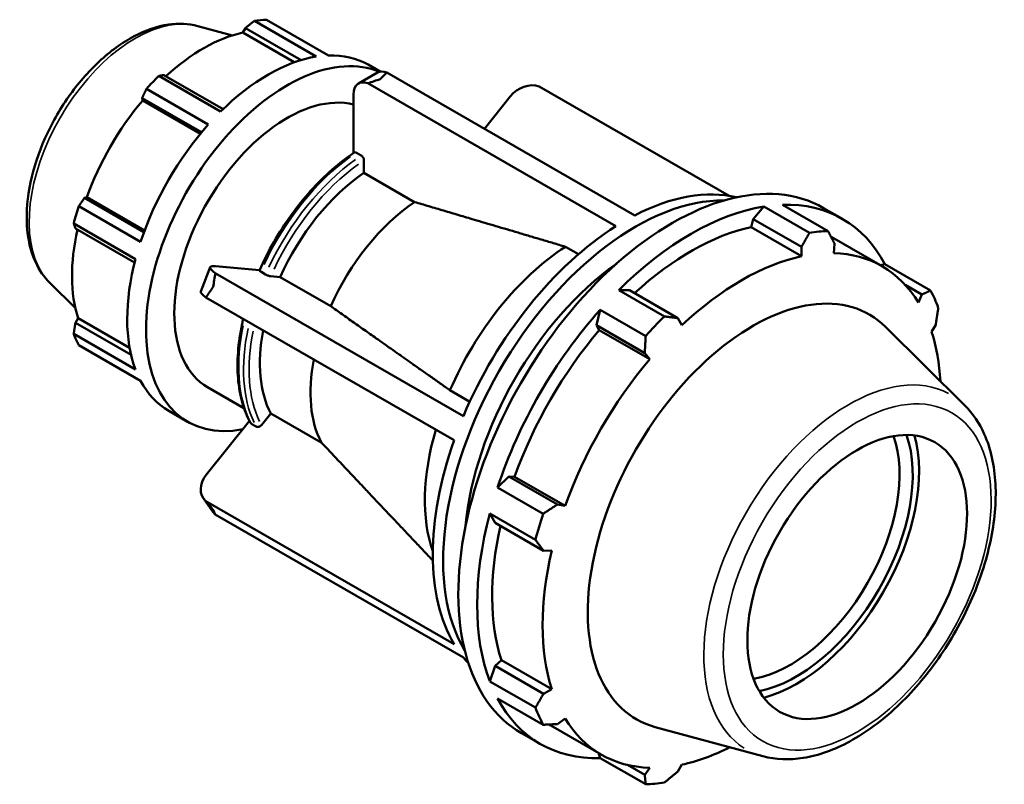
# Model space of a CAD drawing. Header units: inches. Extents: x -2.8 to 52.1, y -14.1 to 33.3.
# Tile 8 of 8: x 46.9 to 52.1, y 29.2 to 33.3. Entities that reach past the tile are written whole.
import ezdxf

# ---------------------------------------------------------------- set-up
doc = ezdxf.new("R2010")
doc.units = ezdxf.units.IN
doc.header["$MEASUREMENT"] = 0
doc.layers.add('Visible (ANSI)', color=7, linetype='Continuous', lineweight=50)
doc.layers.add('Visible Narrow (ANSI)', color=7, linetype='Continuous', lineweight=35)

msp = doc.modelspace()

# ---------------------------------------------------------------- linework, layer by layer
at = {"layer": 'Visible (ANSI)'}
for p, q in [((48.4351, 33.1148), (48.1051, 33.3048)), ((48.1708, 33.3112), (48.5008, 33.1212)), ((47.8035, 33.2775), (47.9879, 33.2275)), ((48.0436, 33.2421), (48.0577, 33.2667)), ((48.318, 33.0841), (48.0436, 33.2421)), ((48.0577, 33.2667), (48.3541, 33.0961)), ((48.7115, 33.0716), (48.7761, 33.0345)), ((47.5951, 33.0112), (47.9251, 32.8211)), ((47.9387, 32.8345), (47.6229, 33.0164)), ((48.7615, 33.0292), (48.6611, 32.9714)), ((48.8111, 33.0301), (50.1343, 32.2681)), ((47.8593, 32.7518), (47.5294, 32.9418)), ((50.0339, 32.2103), (48.7107, 32.9722)), ((50.6375, 32.3723), (49.6248, 32.9555)), ((47.5065, 32.8936), (47.8239, 32.7108)), ((47.5096, 32.8806), (47.5065, 32.8936)), ((47.8176, 32.7032), (47.5096, 32.8806)), ((48.6343, 32.912), (48.6343, 32.6004)), ((49.4703, 32.9024), (49.3318, 32.7302)), ((48.6751, 32.5873), (48.6491, 32.6023)), ((48.6899, 32.4946), (48.6899, 32.5616)), ((48.9597, 32.3393), (48.6899, 32.4946)), ((47.1991, 32.3611), (47.2118, 32.3648)), ((47.5165, 32.1783), (47.1991, 32.3611)), ((47.5199, 32.1873), (47.2118, 32.3648)), ((47.1688, 32.3172), (47.4987, 32.1272)), ((50.8221, 32.315), (50.7651, 32.2487)), ((51.0653, 32.1749), (50.8221, 32.315)), ((50.9218, 32.3247), (51.165, 32.1846)), ((51.1409, 32.3073), (51.2413, 32.2495)), ((50.7651, 32.2487), (50.7548, 32.205)), ((50.7651, 32.2487), (51.0231, 32.1001)), ((47.4715, 32.0355), (47.1415, 32.2255)), ((47.1508, 32.1987), (47.4667, 32.0168)), ((50.7548, 32.205), (51.024, 32.0499)), ((51.1849, 32.1515), (51.4541, 31.9965)), ((49.834, 32.0609), (49.7641, 32.1011)), ((51.0231, 32.1001), (51.024, 32.0499)), ((51.195, 32.0665), (51.1997, 32.1172)), ((47.8695, 31.9914), (47.8193, 31.862)), ((48.1329, 31.9759), (47.8986, 31.9973)), ((51.4686, 32.0073), (51.4439, 32.0024)), ((51.7119, 31.8672), (51.4686, 32.0073)), ((47.897, 31.9605), (49.2202, 31.1985)), ((48.139, 31.9681), (48.1651, 31.9531)), ((48.1928, 31.9434), (48.2429, 31.9388)), ((48.2429, 31.9388), (48.5126, 31.7835)), ((47.0148, 31.9078), (47.1506, 31.7735)), ((51.5766, 31.898), (51.6659, 31.8466)), ((49.17, 31.069), (47.8468, 31.831)), ((50.1057, 31.869), (50.0487, 31.8696)), ((50.0487, 31.8696), (50.292, 31.7296)), ((50.3638, 31.7204), (50.1057, 31.869)), ((51.6659, 31.8466), (51.6467, 31.8044)), ((47.1508, 31.696), (47.165, 31.7205)), ((47.4399, 31.5622), (47.165, 31.7205)), ((49.949, 31.7645), (49.9292, 31.6828)), ((50.1923, 31.6244), (49.949, 31.7645)), ((50.3853, 31.6821), (50.3638, 31.7204)), ((47.4475, 31.5251), (47.1508, 31.696)), ((49.9292, 31.6828), (49.945, 31.6567)), ((49.9292, 31.6828), (50.1873, 31.5342)), ((51.8948, 31.2545), (51.4717, 31.6732)), ((51.7175, 31.6475), (51.739, 31.6846)), ((47.1415, 31.6359), (47.4715, 31.4459)), ((49.945, 31.6567), (50.2142, 31.5017)), ((47.4987, 31.3855), (47.1688, 31.5755)), ((50.1873, 31.5342), (50.2142, 31.5017)), ((47.8553, 31.3526), (48.0498, 31.2406)), ((49.1485, 31.3357), (49.254, 31.2749)), ((47.6486, 31.2258), (47.749, 31.168)), ((48.1425, 31.1502), (48.1927, 31.2126)), ((48.1927, 31.2126), (48.4624, 31.0573)), ((48.0788, 31.1722), (47.8484, 30.8857)), ((48.0888, 31.1577), (48.1149, 31.1427)), ((49.463, 30.8753), (49.4022, 30.8173)), ((49.4934, 30.8745), (49.463, 30.8753)), ((49.7211, 30.7266), (49.463, 30.8753)), ((49.4934, 30.8745), (49.7626, 30.7194)), ((49.4022, 30.8173), (49.6454, 30.6772)), ((47.8339, 30.759), (47.8842, 30.6873)), ((47.8468, 30.7447), (49.17, 29.9827)), ((49.7626, 30.7194), (49.7211, 30.7266)), ((49.2202, 29.9111), (47.897, 30.673)), ((49.3609, 30.6783), (49.3898, 30.629)), ((49.6041, 30.5382), (49.3609, 30.6783)), ((49.3898, 30.629), (49.6479, 30.4804)), ((49.6479, 30.4804), (49.6917, 30.4809)), ((49.4225, 29.8974), (49.3898, 29.8667)), ((49.4225, 29.8974), (49.6917, 29.7424)), ((49.3898, 29.8667), (49.3609, 29.7841)), ((49.6479, 29.7181), (49.3898, 29.8667)), ((49.3609, 29.7841), (49.6041, 29.644)), ((49.6917, 29.7424), (49.6479, 29.7181)), ((49.6454, 29.5526), (49.4022, 29.6926)), ((49.7211, 29.5561), (49.7626, 29.5855)), ((49.6859, 29.5484), (49.9551, 29.3934)), ((50.818, 29.3847), (50.2435, 29.5405)), ((49.5291, 29.5083), (49.6295, 29.4504)), ((49.94, 29.4021), (49.949, 29.3753)), ((49.949, 29.3753), (50.1923, 29.2352)), ((50.1873, 29.2855), (50.0958, 29.3382)), ((50.2142, 29.3234), (50.1873, 29.2855)), ((50.3638, 29.3027), (50.3853, 29.3399))]:
    msp.add_line(p, q, dxfattribs=at)
for centre, major_axis, ratio, start_param, end_param in [((47.8501, 32.3387), (0.5315, 0.9229), 0.578093, 0.343502, 0.438029), ((47.833, 32.3486), (0.4943, 0.8583), 0.578093, 0.478032, 1.071949), ((48.2805, 32.0909), (-0.5315, -0.9229), 0.578093, 3.213769, 6.746039), ((48.1801, 32.1487), (0.5315, 0.9229), 0.578093, 0.438029, 1.1289), ((48.1801, 32.1487), (0.5315, 0.9229), 0.578093, 0, 0.343502), ((48.826, 32.9172), (-0.0645, 0.112), 0.578093, 5.663794, 6.283185), ((47.8501, 32.3387), (-0.5315, -0.9229), 0.578093, 4.270492, 4.36502), ((48.7256, 32.8594), (-0.0645, 0.112), 0.578093, 5.663794, 7.070517), ((49.5617, 32.8498), (0.1058, 0.0742), 0.787757, 0.516653, 1.923377), ((47.833, 32.3486), (0.4943, 0.8583), 0.578093, 1.26343, 1.874295), ((48.2805, 32.0909), (0.4252, 0.7383), 0.578093, 0.155858, 3.141593), ((48.1801, 32.1487), (0.5315, 0.9229), 0.578093, 1.223427, 1.914298), ((50.335, 30.9078), (0.8059, 1.3995), 0.578093, 0, 3.141593), ((48.7401, 31.8262), (-0.4271, -0.7417), 0.578093, 4.008107, 4.889205), ((50.0841, 31.0523), (0.7253, 1.2596), 0.578093, 0.168867, 0.734597), ((50.1398, 31.0202), (0.7253, 1.2596), 0.578093, 0.308219, 2.833374), ((47.8501, 32.3387), (-0.5315, -0.9229), 0.578093, 5.055891, 5.150418), ((49.0099, 31.6709), (-0.4271, -0.7417), 0.578093, 4.008107, 4.889205), ((50.4354, 30.85), (-0.8059, -1.3995), 0.578093, 3.579622, 4.270492), ((50.4354, 30.85), (0.8059, 1.3995), 0.578093, 5.935816, 6.626687), ((47.833, 32.3486), (0.4943, 0.8583), 0.578093, 2.065615, 2.659693), ((50.0841, 31.0523), (-0.7253, -1.2596), 0.578093, 3.973924, 4.923388), ((50.4354, 30.85), (-0.7495, -1.3016), 0.578093, 3.619624, 4.213542), ((50.6786, 30.7099), (0.8059, 1.3995), 0.578093, 0.343502, 0.438029), ((50.4354, 30.85), (0.7495, 1.3016), 0.578093, 0, 0.005355), ((49.8143, 31.2076), (-0.5642, -0.9797), 0.578093, 3.987903, 4.909409), ((48.1801, 32.1487), (0.5315, 0.9229), 0.578093, 2.008825, 2.699696), ((50.7046, 30.6949), (-0.7495, -1.3016), 0.578093, 3.619624, 4.23049), ((50.7046, 30.6949), (0.7495, 1.3016), 0.578093, 5.975819, 6.586684), ((47.99, 31.9447), (-0.1205, 0.0467), 0.209664, 5.650597, 7.057321), ((50.1398, 31.0202), (-0.6447, -1.1196), 0.578093, 4.038793, 5.385985), ((50.7637, 30.6609), (0.6212, 1.0787), 0.578093, 6.13202, 9.575944), ((47.9397, 31.8153), (-0.1205, 0.0467), 0.209664, 0, 0.774135), ((50.6786, 30.7099), (0.8059, 1.3995), 0.578093, 5.841289, 5.935816), ((50.4354, 30.85), (-0.8059, -1.3995), 0.578093, 4.36502, 5.055891), ((50.6786, 30.7099), (-0.8059, -1.3995), 0.578093, 4.270492, 4.36502), ((47.8501, 32.3387), (-0.5315, -0.9229), 0.578093, 5.841289, 5.935816), ((48.7401, 31.8262), (-0.4271, -0.7417), 0.578093, 5.254573, 5.936403), ((50.4354, 30.85), (-0.7495, -1.3016), 0.578093, 4.405023, 5.015888), ((50.7046, 30.6949), (0.7495, 1.3016), 0.578093, 5.559558, 5.801286), ((49.0099, 31.6709), (-0.4271, -0.7417), 0.578093, 5.254573, 5.936403), ((50.7046, 30.6949), (-0.7495, -1.3016), 0.578093, 4.405023, 5.015888), ((48.1801, 32.1487), (-0.5315, -0.9229), 0.578093, 5.935816, 6.283185), ((49.8143, 31.2076), (-0.5642, -0.9797), 0.578093, 5.113744, 5.819245), ((50.9605, 30.5476), (-0.4136, -0.7182), 0.578093, 0.448365, 2.693227), ((50.9957, 30.5273), (0.4384, 0.7613), 0.578093, 3.601131, 5.823647), ((50.9957, 30.5273), (0.4623, 0.8028), 0.578093, 3.656645, 5.768133), ((50.0841, 31.0523), (-0.7253, -1.2596), 0.578093, 5.021122, 5.970585), ((47.9397, 30.8331), (-0.1058, -0.0742), 0.787757, 5.064969, 6.471693), ((47.99, 30.7615), (-0.1058, -0.0742), 0.787757, 0, 0.188508), ((50.4354, 30.85), (-0.8059, -1.3995), 0.578093, 5.150418, 5.841289), ((50.6786, 30.7099), (-0.8059, -1.3995), 0.578093, 5.055891, 5.150418), ((50.4354, 30.85), (-0.7495, -1.3016), 0.578093, 5.207208, 5.801286), ((50.7046, 30.6949), (-0.7495, -1.3016), 0.578093, 5.190421, 5.801286), ((50.0841, 31.0523), (-0.7253, -1.2596), 0.578093, 6.068319, 6.114319), ((50.4354, 30.85), (-0.8059, -1.3995), 0.578093, 5.935816, 6.626687), ((50.6786, 30.7099), (-0.8059, -1.3995), 0.578093, 5.841289, 5.935816), ((50.7046, 30.6949), (-0.7495, -1.3016), 0.578093, 5.975819, 6.586684), ((50.4354, 30.85), (-0.7495, -1.3016), 0.578093, 6.270586, 6.283185), ((50.7046, 30.6949), (0.7495, 1.3016), 0.578093, 3.619624, 3.86522), ((50.6786, 30.7099), (-0.8059, -1.3995), 0.578093, 0.343502, 0.438029)]:
    msp.add_ellipse(centre, major_axis=major_axis, ratio=ratio, start_param=start_param, end_param=end_param, dxfattribs=at)
msp.add_ellipse((51.3205, 30.3403), major_axis=(0.4136, 0.7182), ratio=0.578093, dxfattribs=at)
for points, weights in [([(48.1051, 33.3048), (48.0808, 33.2855), (48.0577, 33.2667)], [1, 1.00178670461, 1.00275735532]), ([(47.6229, 33.0164), (47.6092, 33.0139), (47.5951, 33.0112)], [1.00275735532, 1.00178670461, 1]), ([(47.5294, 32.9418), (47.5176, 32.9172), (47.5065, 32.8936)], [1, 1.00178670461, 1.00275735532]), ([(47.1991, 32.3611), (47.1841, 32.3396), (47.1688, 32.3172)], [1.00275735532, 1.00178670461, 1]), ([(49.7641, 32.1011), (49.306, 32.2368), (48.9597, 32.3393)], [1, 1.00974635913, 1]), ([(47.1415, 32.2255), (47.1462, 32.2119), (47.1508, 32.1987)], [1, 1.00178670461, 1.00275735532]), ([(51.0231, 32.1001), (51.0439, 32.1366), (51.0653, 32.1749)], [1.00534136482, 1.00307662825, 1]), ([(51.165, 32.1846), (51.1829, 32.1501), (51.1997, 32.1172)], [1, 1.00307662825, 1.00534136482]), ([(51.6659, 31.8466), (51.6886, 31.8566), (51.7119, 31.8672)], [1.00534136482, 1.00307662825, 1]), ([(48.5126, 31.7835), (48.7863, 31.5907), (49.1485, 31.3357)], [1, 1.00974635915, 1]), ([(51.7532, 31.7757), (51.7461, 31.7292), (51.739, 31.6846)], [1, 1.00307662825, 1.00534136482]), ([(50.292, 31.7296), (50.3288, 31.7248), (50.3638, 31.7204)], [1, 1.00307662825, 1.00534136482]), ([(47.1508, 31.696), (47.1462, 31.6666), (47.1415, 31.6359)], [1.00275735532, 1.00178670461, 1]), ([(50.1873, 31.5342), (50.1899, 31.5783), (50.1923, 31.6244)], [1.00534136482, 1.00307662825, 1]), ([(48.4624, 31.0573), (48.7206, 30.784), (49.0567, 30.4284)], [1, 1.00918658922, 1.00105524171]), ([(49.6454, 30.6772), (49.6841, 30.7024), (49.7211, 30.7266)], [1, 1.00307662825, 1.00534136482]), ([(49.6479, 30.4804), (49.6266, 30.5086), (49.6041, 30.5382)], [1.00534136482, 1.00307662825, 1]), ([(49.6041, 29.644), (49.6266, 29.6817), (49.6479, 29.7181)], [1, 1.00307662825, 1.00534136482]), ([(49.7211, 29.5561), (49.6841, 29.5543), (49.6454, 29.5526)], [1.00534136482, 1.00307662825, 1]), ([(50.1923, 29.2352), (50.1899, 29.2608), (50.1873, 29.2855)], [1, 1.00307662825, 1.00534136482]), ([(50.3638, 29.3027), (50.3288, 29.2743), (50.292, 29.2449)], [1.00534136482, 1.00307662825, 1])]:
    msp.add_rational_spline(points, weights, degree=2, dxfattribs=at)
for points, knots in [([(47.8035, 33.2775), (47.7536, 33.291), (47.7002, 33.2931), (47.5856, 33.2764), (47.5241, 33.2548), (47.3996, 33.1891), (47.3367, 33.1433), (47.2184, 33.0337), (47.1631, 32.9697), (47.0652, 32.8305), (47.0226, 32.7554), (46.9538, 32.6008), (46.9276, 32.5214), (46.8946, 32.3649), (46.8878, 32.2879), (46.8963, 32.1436), (46.9115, 32.0762), (46.9582, 31.9759), (46.9836, 31.9387), (47.0148, 31.9078)], [5.650886, 5.650886, 5.650886, 5.650886, 5.927324, 5.927324, 6.241768, 6.241768, 6.578298, 6.578298, 6.914776, 6.914776, 7.248828, 7.248828, 7.582975, 7.582975, 7.919631, 7.919631, 8.255704, 8.255704, 8.490148, 8.490148, 8.490148, 8.490148]), ([(48.6382, 32.6031), (48.5978, 32.5763), (48.5578, 32.5456), (48.4797, 32.4771), (48.4416, 32.4394), (48.3685, 32.3582), (48.3336, 32.3147), (48.2678, 32.2234), (48.237, 32.1755), (48.1806, 32.0768), (48.155, 32.026), (48.1323, 31.9746)], [0.0746593, 0.0746593, 0.0746593, 0.0746593, 0.2542025, 0.2542025, 0.4337457, 0.4337457, 0.6132889, 0.6132889, 0.7928321, 0.7928321, 0.9723753, 0.9723753, 0.9723753, 0.9723753]), ([(48.6491, 32.6023), (48.6472, 32.6033), (48.6451, 32.6041), (48.6417, 32.6044), (48.6399, 32.6041), (48.6385, 32.6032), (48.6384, 32.6032), (48.6383, 32.6031)], [0, 0, 0, 0, 0.01967926, 0.01967926, 0.03938622, 0.03938622, 0.04113958, 0.04113958, 0.04113958, 0.04113958]), ([(48.6899, 32.5616), (48.6899, 32.5637), (48.6895, 32.5665), (48.6881, 32.5712), (48.6869, 32.574), (48.6843, 32.5785), (48.6825, 32.5809), (48.6791, 32.5845), (48.6769, 32.5862), (48.6751, 32.5873)], [-0.07889857, -0.07889857, -0.07889857, -0.07889857, -0.05912751, -0.05912751, -0.03938622, -0.03938622, -0.01967926, -0.01967926, 0, 0, 0, 0]), ([(48.1324, 31.9745), (48.1323, 31.9743), (48.1322, 31.9741), (48.1325, 31.9732), (48.1333, 31.9722), (48.1354, 31.9704), (48.1372, 31.9692), (48.139, 31.9681)], [-0.04754386, -0.04754386, -0.04754386, -0.04754386, -0.03938622, -0.03938622, -0.01967926, -0.01967926, 0, 0, 0, 0]), ([(48.1651, 31.9531), (48.1669, 31.9521), (48.1694, 31.9508), (48.174, 31.9487), (48.1769, 31.9476), (48.1817, 31.9459), (48.1845, 31.945), (48.1889, 31.944), (48.1912, 31.9436), (48.1928, 31.9434)], [0, 0, 0, 0, 0.01967926, 0.01967926, 0.03938622, 0.03938622, 0.05912751, 0.05912751, 0.07889857, 0.07889857, 0.07889857, 0.07889857]), ([(48.0456, 31.7165), (48.0435, 31.7076), (48.0415, 31.6987), (48.029, 31.6387), (48.0217, 31.5884), (48.0145, 31.4909), (48.0145, 31.4437), (48.0218, 31.354), (48.0291, 31.3115), (48.0511, 31.2324), (48.0657, 31.1958), (48.0838, 31.1629)], [1.2704921, 1.2704921, 1.2704921, 1.2704921, 1.3016155, 1.3016155, 1.4812366, 1.4812366, 1.6608576, 1.6608576, 1.8404787, 1.8404787, 2.0200997, 2.0200997, 2.0200997, 2.0200997]), ([(50.818, 29.3847), (50.8857, 29.3663), (50.9587, 29.3639), (51.1151, 29.3888), (51.199, 29.4193), (51.3679, 29.5111), (51.4528, 29.5739), (51.6127, 29.7241), (51.6877, 29.8114), (51.8206, 30.0015), (51.8786, 30.1041), (51.9723, 30.315), (52.008, 30.4232), (52.0533, 30.6356), (52.0628, 30.7397), (52.0528, 30.9338), (52.0333, 31.0239), (51.9723, 31.1604), (51.9376, 31.2121), (51.8948, 31.2545)], [2.509294, 2.509294, 2.509294, 2.509294, 2.79594, 2.79594, 3.11366, 3.11366, 3.446111, 3.446111, 3.777947, 3.777947, 4.108027, 4.108027, 4.438192, 4.438192, 4.770207, 4.770207, 5.102333, 5.102333, 5.348555, 5.348555, 5.348555, 5.348555]), ([(48.0838, 31.1629), (48.0839, 31.1626), (48.084, 31.1624), (48.0852, 31.1605), (48.087, 31.1588), (48.0888, 31.1577)], [-0.02205411, -0.02205411, -0.02205411, -0.02205411, -0.01967926, -0.01967926, 0, 0, 0, 0]), ([(48.1149, 31.1427), (48.1167, 31.1417), (48.1192, 31.1409), (48.1238, 31.1405), (48.1267, 31.1407), (48.1315, 31.142), (48.1343, 31.1433), (48.1387, 31.1461), (48.141, 31.1482), (48.1425, 31.1502)], [0, 0, 0, 0, 0.01967926, 0.01967926, 0.03938622, 0.03938622, 0.05912751, 0.05912751, 0.07889857, 0.07889857, 0.07889857, 0.07889857])]:
    msp.add_open_spline(points, degree=3, knots=knots, dxfattribs=at)
for points in [[(48.7107, 32.9722), (48.7329, 32.9801), (48.7546, 32.9874), (48.7758, 32.994)], [(48.7758, 32.994), (48.7873, 33.0062), (48.799, 33.0183), (48.8111, 33.0301)], [(47.8857, 31.8872), (47.889, 31.9111), (47.8928, 31.9356), (47.897, 31.9605)], [(47.8468, 31.831), (47.8596, 31.8502), (47.8727, 31.869), (47.8857, 31.8872)], [(47.8857, 30.6989), (47.8727, 30.7134), (47.8596, 30.7287), (47.8468, 30.7447)], [(47.897, 30.673), (47.8928, 30.6814), (47.889, 30.6901), (47.8857, 30.6989)]]:
    msp.add_open_spline(points, degree=3, dxfattribs=at)
at = {"layer": 'Visible Narrow (ANSI)'}
for centre, major_axis, start_param, end_param in [((47.4695, 32.5579), (-0.3989, -0.6927), 3.434721, 5.990057), ((48.6993, 31.8497), (0.4783, 0.8306), 0.902552, 1.711574), ((48.7253, 31.8347), (-0.4783, -0.8306), 4.044145, 4.853167), ((48.7401, 31.8262), (0.4679, 0.8125), 0.904046, 1.710081), ((48.6993, 31.8497), (-0.4783, -0.8306), 5.228955, 5.907607), ((48.7253, 31.8347), (-0.4783, -0.8306), 5.228955, 5.907607), ((48.7401, 31.8262), (-0.4679, -0.8125), 5.239924, 5.906612), ((51.2741, 30.367), (0.5446, 0.9457), 0.021031, 3.120562)]:
    msp.add_ellipse(centre, major_axis=major_axis, ratio=0.578093, start_param=start_param, end_param=end_param, dxfattribs=at)
msp.add_ellipse((51.3205, 30.3403), major_axis=(-0.5041, -0.8755), ratio=0.578093, dxfattribs=at)

doc.saveas('drawing.dxf')
